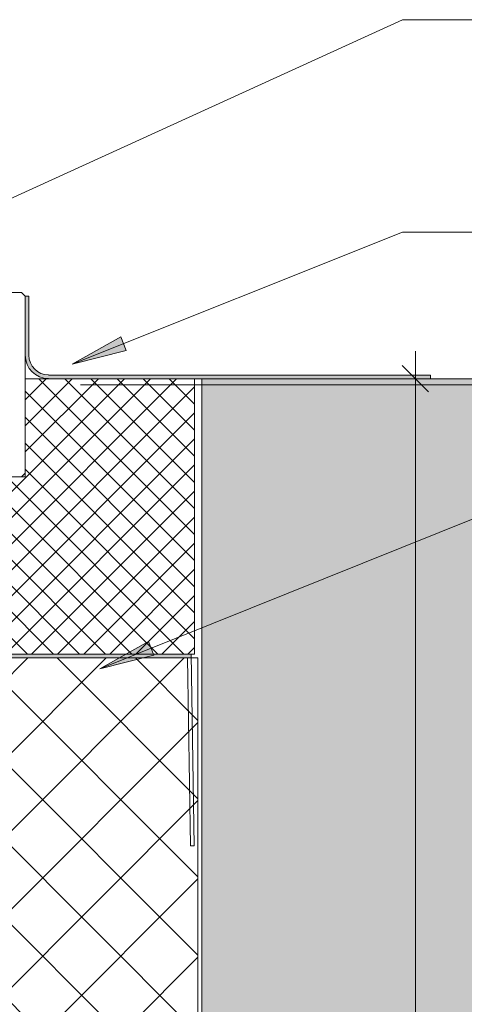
# Model space of a CAD drawing. Header units: millimetres. Extents: x -8934017 to -8932755, y 9525 to 11066.
# Tile 36 of 38: x -8933360 to -8933240, y 10781 to 11048. Entities that reach past the tile are written whole.
import ezdxf

# ---------------------------------------------------------------- set-up
doc = ezdxf.new("R2010")
doc.units = ezdxf.units.MM
for name, color, linetype, lineweight in [('Марки по нескольким категориям', 7, 'Continuous', 9), ('Размеры', 7, 'Continuous', 9), ('Размеры-5', 7, 'Continuous', 9), ('Тонкие линии', 7, 'Continuous', 18), ('Элементы узлов', 7, 'Continuous', 18)]:
    doc.layers.add(name, color=color, linetype=linetype, lineweight=lineweight)
doc.styles.add('GOST Common_1', font='GOST_Common.ttf', dxfattribs={"width": 0.9, "height": 10})
doc.dimstyles.new('ADSK_Основной_2_0', dxfattribs={"dimscale": 304.8, "dimtxt": 10.05715, "dimasz": 0.023196, "dimexe": 0.024606, "dimexo": 0.049213, "dimgap": 0.008202, "dimtad": 1, "dimdec": 0, "dimzin": 0, "dimdsep": 46, "dimtxsty": 'GOST Common_1', "dimblk1": 'OBLIQUE', "dimblk2": 'OBLIQUE', "dimsah": 1, "dimcen": 0.09, "dimdle": 0.024606, "dimazin": 0, "dimtfac": 1, "dimtdec": 4, "dimtix": 1, "dimtmove": 0, "dimatfit": 3, "dimfxl": 1, "dimtvp": 1, "dimtfill": 1, "dimtolj": 1, "dimtzin": 0, "dimarcsym": 2})

# ---------------------------------------------------------------- blocks, each defined once
blk = doc.blocks.new('Ригель в сборе - Ригель в сборе-21289283-Сечение 27')
at = {"layer": 'Элементы узлов'}
for p, q in [((-8933461.66, 10973.78), (-8933359.96, 10973.78)), ((-8933359.96, 10973.78), (-8933358.96, 10972.78)), ((-8933358.96, 10972.78), (-8933358.96, 10924.78)), ((-8933359.96, 10923.78), (-8933461.66, 10923.78)), ((-8933358.96, 10924.78), (-8933359.96, 10923.78))]:
    blk.add_line(p, q, dxfattribs=at)
blk = doc.blocks.new('DIMBLOCK5-Сечение 27')
at = {"layer": 'Размеры-5'}
for p, q in [((-8933253.09, 10572), (-8933253.09, 10957.92)), ((-8933243.09, 10950.42), (-8933260.59, 10950.42)), ((-8933253.09, 10950.42), (-8933243.09, 10950.42)), ((-8933243.09, 10572), (-8933260.59, 10572)), ((-8933253.09, 10572), (-8933243.09, 10572))]:
    blk.add_line(p, q, dxfattribs=at)
at = {"layer": 'Размеры-5', "lineweight": 18}
for p, q in [((-8933253.09, 10950.42), (-8933256.63, 10953.96)), ((-8933253.09, 10950.42), (-8933249.56, 10946.89)), ((-8933253.09, 10572), (-8933256.63, 10575.53)), ((-8933253.09, 10572), (-8933249.56, 10568.46))]:
    blk.add_line(p, q, dxfattribs=at)
at = {"layer": 'Размеры-5', "color": 0, "insert": (-8933268.66, 10751.75), "char_height": 10, "width": 22.7053, "attachment_point": 1, "rotation": 90, "line_spacing_factor": 1.022761, "style": 'GOST Common_1', "bg_fill": 3, "box_fill_scale": 1.25, "bg_fill_color": 256, "bg_fill_true_color": 13158600, "bg_fill_transparency": 0}
blk.add_mtext('378', dxfattribs=at)
blk = doc.blocks.new('_Oblique')
at = {"color": 0, "linetype": 'ByBlock', "lineweight": -2}
blk.add_line((-0.5, -0.5), (0.5, 0.5), dxfattribs=at)
blk = doc.blocks.new('DIMBLOCK14-Сечение 27')
at = {"layer": 'Размеры-5'}
for p, q in [((-8933183.98, 10101.28), (-8933183.98, 10956.28)), ((-8933343.96, 10948.78), (-8933176.48, 10948.78)), ((-8933183.98, 10948.78), (-8933343.96, 10948.78)), ((-8933173.98, 10108.78), (-8933191.48, 10108.78)), ((-8933183.98, 10108.78), (-8933173.98, 10108.78))]:
    blk.add_line(p, q, dxfattribs=at)
at = {"layer": 'Размеры-5', "lineweight": 18}
for p, q in [((-8933183.98, 10948.78), (-8933187.52, 10952.31)), ((-8933183.98, 10948.78), (-8933180.45, 10945.24)), ((-8933183.98, 10108.78), (-8933187.52, 10112.31)), ((-8933183.98, 10108.78), (-8933180.45, 10105.24))]:
    blk.add_line(p, q, dxfattribs=at)
at = {"layer": 'Размеры-5', "color": 0, "insert": (-8933199.55, 10518.89), "char_height": 10, "width": 23.7281, "attachment_point": 1, "rotation": 90, "line_spacing_factor": 1.022761, "style": 'GOST Common_1', "bg_fill": 3, "box_fill_scale": 1.25, "bg_fill_color": 256, "bg_fill_true_color": 13158600, "bg_fill_transparency": 0}
blk.add_mtext('840', dxfattribs=at)

msp = doc.modelspace()

# ---------------------------------------------------------------- hatches: boundary and pattern name
at = {"layer": 'Марки по нескольким категориям'}
for points in [[(-8933346.21, 10954.33), (-8933331.55, 10958.06), (-8933333.02, 10961.73)], [(-8933338.69, 10871.74), (-8933324.04, 10875.51), (-8933325.51, 10879.17)]]:
    msp.add_hatch(color=256, dxfattribs=at).paths.add_polyline_path(points)
at = {"layer": 'Элементы узлов', "true_color": 0x408080}
msp.add_hatch(color=137, dxfattribs=at).paths.add_polyline_path([(-8933248.96, 10950.42), (-8933248.96, 10951.42), (-8933352.61, 10951.42), (-8933354, 10951.61), (-8933355.28, 10952.14), (-8933356.39, 10952.99), (-8933357.24, 10954.1), (-8933357.77, 10955.38), (-8933357.96, 10956.77), (-8933357.96, 10972.78), (-8933358.96, 10972.78), (-8933358.96, 10956.77), (-8933358.74, 10955.13), (-8933358.11, 10953.6), (-8933357.1, 10952.28), (-8933355.78, 10951.27), (-8933354.26, 10950.64), (-8933352.61, 10950.42), (-8933311, 10950.42)])
at = {"layer": 'Элементы узлов'}
h = msp.add_hatch(dxfattribs=at)
h.set_pattern_fill('FP_3', color=256, style=0, pattern_type=2)
h.set_pattern_definition([(45, (-8933343.645, 10846.89), (-3.53553, 3.53553), []), (135, (-8933343.645, 10846.89), (-3.53553, -3.53553), [])])
h.paths.add_polyline_path([(-8933313.96, 10875.73), (-8933313, 10875.73), (-8933313, 10950.42), (-8933358.96, 10950.42), (-8933358.96, 10923.78), (-8933441.96, 10923.76), (-8933441.96, 10875.73), (-8933314.95, 10875.73)])
h = msp.add_hatch(dxfattribs=at)
h.set_pattern_fill('FP_2', color=256, style=0, pattern_type=2)
h.set_pattern_definition([(0, (-8933343.645, 10846.89), (20.32, 5.08), [1.676, -13.564, 1.676, -13.564, -81.28]), (0, (-8933343.645, 10846.89), (20.32, 5.08), [-30.48, 1.676, -28.804, 1.676, -13.564, -35.56]), (0, (-8933343.645, 10846.89), (20.32, 5.08), [-76.2, 1.676, -8.484, 1.676, -23.724]), (120, (-8933336.025, 10849.43), (-14.55941, 15.057636), [1.676, -13.564, 1.676, -13.564, -81.28]), (120, (-8933336.025, 10849.43), (-14.55941, 15.057636), [-30.48, 1.676, -28.804, 1.676, -13.564, -35.56]), (120, (-8933336.025, 10849.43), (-14.55941, 15.057636), [-76.2, 1.676, -8.484, 1.676, -23.724]), (240, (-8933333.485, 10859.59), (-5.76059, -20.137636), [1.676, -13.564, 1.676, -13.564, -81.28]), (240, (-8933333.485, 10859.59), (-5.76059, -20.137636), [-30.48, 1.676, -28.804, 1.676, -13.564, -35.56]), (240, (-8933333.485, 10859.59), (-5.76059, -20.137636), [-76.2, 1.676, -8.484, 1.676, -23.724])])
h.paths.add_polyline_path([(-8933111, 10250.42), (-8933111, 10950.42), (-8933311, 10950.42), (-8933311, 10250.42)])
h.paths.add_polyline_path([(-8933244.07, 10574.01), (-8933244.07, 10574.01), (-8933242.54, 10574.01)])
at = {"layer": 'Элементы узлов', "true_color": 0x0000a0}
h = msp.add_hatch(color=174, dxfattribs=at)
h.paths.add_polyline_path([(-8933313.96, 10874.73), (-8933313.95, 10874.73), (-8933313.96, 10875.73), (-8933440.53, 10875.72), (-8933440.53, 10874.73), (-8933314.95, 10874.73)])
h.paths.add_polyline_path([(-8933443.83, 10920.42), (-8933442.86, 10920.42), (-8933442.86, 10921.78), (-8933443.86, 10921.78), (-8933443.86, 10920.42)])
at = {"layer": 'Элементы узлов'}
h = msp.add_hatch(dxfattribs=at)
h.set_pattern_fill('FP_6', color=256, style=0, pattern_type=2)
h.set_pattern_definition([(45, (-8933343.645, 10846.89), (-10.6066, 10.6066), []), (135, (-8933343.645, 10846.89), (-10.6066, -10.6066), [])])
h.paths.add_polyline_path([(-8933312.08, 10050.42), (-8933312.08, 10874.73), (-8933412.08, 10874.73), (-8933412.08, 10050.42), (-8933312.36, 10050.42)])
h.paths.add_polyline_path([(-8933322.08, 10556.59), (-8933322.08, 10556.6), (-8933322.08, 10563.1)])
h.paths.add_polyline_path([(-8933322.08, 10565.73), (-8933322.08, 10565.73), (-8933322.08, 10565.73)])
h.paths.add_polyline_path([(-8933322.08, 10576.6), (-8933322.08, 10576.6), (-8933322.08, 10577.79)])

# ---------------------------------------------------------------- linework, layer by layer
at = {"layer": 'Марки по нескольким категориям'}
for p, q in [((-8933403.55, 10980.81), (-8933256.56, 11047.75)), ((-8933256.56, 11047.75), (-8933203.08, 11047.75)), ((-8933256.56, 10990.16), (-8933203.08, 10990.16)), ((-8933333.02, 10961.73), (-8933346.21, 10954.33)), ((-8933331.55, 10958.06), (-8933333.02, 10961.73)), ((-8933346.21, 10954.33), (-8933331.55, 10958.06)), ((-8933325.51, 10879.17), (-8933338.69, 10871.74)), ((-8933324.04, 10875.51), (-8933325.51, 10879.17)), ((-8933338.69, 10871.74), (-8933324.04, 10875.51))]:
    msp.add_line(p, q, dxfattribs=at)
at = {"layer": 'Тонкие линии'}
for p, q in [((-8933357.96, 10972.78), (-8933358.96, 10972.78)), ((-8933358.96, 10972.78), (-8933358.96, 10956.77)), ((-8933357.96, 10956.77), (-8933357.96, 10972.78)), ((-8933358.96, 10950.42), (-8933358.96, 10923.78)), ((-8933313, 10950.42), (-8933358.96, 10950.42)), ((-8933248.96, 10951.42), (-8933352.61, 10951.42)), ((-8933352.61, 10950.42), (-8933248.96, 10950.42)), ((-8933313, 10875.73), (-8933313, 10950.42)), ((-8933111, 10950.42), (-8933311, 10950.42)), ((-8933311, 10950.42), (-8933311, 10250.42)), ((-8933248.96, 10950.42), (-8933248.96, 10951.42)), ((-8933358.96, 10923.78), (-8933441.96, 10923.78)), ((-8933313.96, 10875.73), (-8933442.86, 10875.73)), ((-8933441.96, 10875.73), (-8933313, 10875.73)), ((-8933313.08, 10823.75), (-8933313.96, 10875.73)), ((-8933443.86, 10874.73), (-8933314.95, 10874.73)), ((-8933312.08, 10874.73), (-8933412.08, 10874.73)), ((-8933314.95, 10874.73), (-8933314.08, 10823.73)), ((-8933312.08, 10050.42), (-8933312.08, 10874.73)), ((-8933314.08, 10823.73), (-8933313.08, 10823.75))]:
    msp.add_line(p, q, dxfattribs=at)
for radius in [6.34, 5.34]:
    msp.add_arc((-8933352.61, 10956.77), radius, 180, 270, dxfattribs=at)

# ---------------------------------------------------------------- block references
at = {"layer": 'Элементы узлов'}
msp.add_blockref('Ригель в сборе - Ригель в сборе-21289283-Сечение 27', (0, 0), dxfattribs=at)

# ---------------------------------------------------------------- next in the draw order: dimensions: what is measured, and where the dimension line sits
at = {"layer": 'Размеры'}
dim = msp.add_linear_dim(base=(-8933253.09, 10950.42), p1=(-8933258.09, 10572), p2=(-8933258.09, 10950.42), angle=90, dimstyle='ADSK_Основной_2_0', override={"dimpost": '<>', "dimfxl": 378.429069}, dxfattribs=at)
dim.commit()
dim.dimension.update_dxf_attribs({"geometry": 'DIMBLOCK5-Сечение 27', "text_midpoint": (-8933260.59, 10761.21)})

# ---------------------------------------------------------------- next in the draw order: linework, layer by layer
at = {"layer": 'Марки по нескольким категориям'}
for p, q in [((-8933346.21, 10954.33), (-8933256.56, 10990.16)), ((-8933338.69, 10871.74), (-8933236.51, 10912.81))]:
    msp.add_line(p, q, dxfattribs=at)

# ---------------------------------------------------------------- next in the draw order: dimensions: what is measured, and where the dimension line sits
at = {"layer": 'Размеры'}
dim = msp.add_linear_dim(base=(-8933183.98, 10948.78), p1=(-8933188.98, 10108.78), p2=(-8933358.96, 10948.78), angle=90, dimstyle='ADSK_Основной_2_0', override={"dimpost": '<>', "dimfxl": 857.025041}, dxfattribs=at)
dim.commit()
dim.dimension.update_dxf_attribs({"geometry": 'DIMBLOCK14-Сечение 27', "text_midpoint": (-8933191.48, 10528.78)})

doc.saveas('drawing.dxf')
